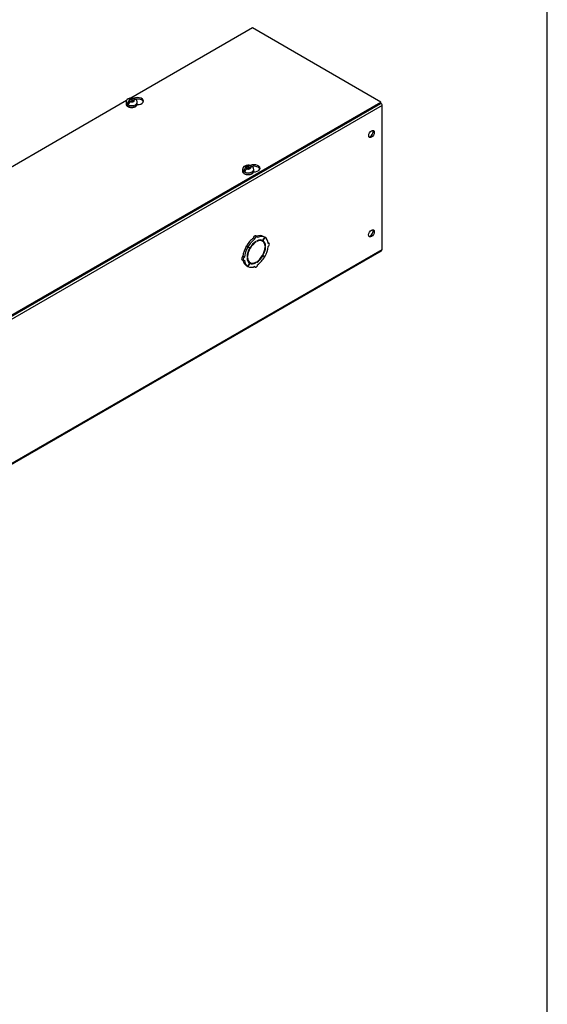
# Model space of a CAD drawing. Header units: inches. Extents: x 1 to 299, y -2 to 199.
# Tile 7 of 9: x 282 to 299, y 134 to 166. Entities that reach past the tile are written whole.
import ezdxf

# ---------------------------------------------------------------- set-up
doc = ezdxf.new("R2010")
doc.units = ezdxf.units.IN
doc.header["$MEASUREMENT"] = 0
for name, color, linetype in [('COM56308-3', 7, 'Continuous'), ('COM70723-5', 7, 'Continuous'), ('Default', 7, 'Continuous'), ('SCS19515', 7, 'Continuous')]:
    doc.layers.add(name, color=color, linetype=linetype)

# ---------------------------------------------------------------- blocks, each defined once
blk = doc.blocks.new('SE7')
at = {"layer": 'COM56308-3', "color": 7, "linetype": 'Continuous'}
for p, q in [((289.584, 166.152), (285.534, 163.814)), ((293.863, 163.682), (289.584, 166.152)), ((251.481, 139.212), (293.863, 163.682)), ((251.481, 139.166), (293.863, 163.635)), ((285.391, 163.732), (277.049, 158.915)), ((293.863, 163.635), (293.863, 163.682))]:
    blk.add_line(p, q, dxfattribs=at)
for centre, start_param, end_param in [((285.754, 163.712), 1.525049, 5.346529), ((285.754, 163.665), 3.341468, 5.028501), ((289.636, 161.471), 1.525049, 5.346529), ((289.636, 161.424), 3.341468, 5.028501)]:
    blk.add_ellipse(centre, major_axis=(-0.203, 0), ratio=0.57735, start_param=start_param, end_param=end_param, dxfattribs=at)
at = {"layer": 'COM70723-5', "color": 7, "linetype": 'Continuous'}
for p, q in [((293.907, 163.565), (251.481, 139.07)), ((293.907, 158.76), (293.907, 163.565)), ((289.671, 159.114), (289.62, 159.144)), ((289.701, 159.012), (289.685, 159.021)), ((289.747, 159.194), (289.696, 159.223)), ((289.701, 159.012), (289.701, 159.032)), ((289.729, 159.049), (289.729, 159.028)), ((289.922, 159.041), (289.871, 159.07)), ((289.995, 159.171), (289.933, 159.063)), ((289.935, 159.062), (289.933, 159.063)), ((289.935, 159.062), (289.998, 159.17)), ((289.995, 159.171), (289.944, 159.201)), ((289.998, 159.17), (289.995, 159.171)), ((290.142, 158.966), (290.108, 158.986)), ((251.463, 134.226), (293.889, 158.72)), ((251.481, 134.265), (293.907, 158.76)), ((289.433, 158.844), (289.382, 158.873)), ((289.382, 158.873), (289.445, 158.838)), ((289.435, 158.848), (289.384, 158.877)), ((289.447, 158.841), (289.384, 158.877)), ((289.433, 158.844), (289.496, 158.808)), ((289.498, 158.811), (289.435, 158.848)), ((289.496, 158.808), (289.445, 158.838)), ((289.498, 158.811), (289.447, 158.841)), ((290.024, 158.878), (290.005, 158.889)), ((290.007, 158.868), (290.024, 158.878)), ((290.024, 158.846), (290.007, 158.835)), ((289.238, 158.431), (289.289, 158.401)), ((289.32, 158.506), (289.269, 158.536)), ((289.406, 158.521), (289.424, 158.532)), ((289.424, 158.499), (289.406, 158.489)), ((289.424, 158.532), (289.407, 158.541)), ((289.496, 158.305), (289.433, 158.197)), ((289.435, 158.196), (289.498, 158.304)), ((289.458, 158.356), (289.509, 158.326)), ((289.498, 158.304), (289.496, 158.305)), ((289.701, 158.318), (289.682, 158.33)), ((289.701, 158.318), (289.701, 158.339)), ((289.729, 158.355), (289.729, 158.335)), ((289.933, 158.556), (289.921, 158.563)), ((289.935, 158.559), (289.923, 158.566)), ((289.933, 158.556), (289.995, 158.519)), ((289.998, 158.523), (289.935, 158.559)), ((289.433, 158.197), (289.382, 158.226)), ((289.435, 158.196), (289.433, 158.197)), ((289.65, 158.193), (289.684, 158.173))]:
    blk.add_line(p, q, dxfattribs=at)
for centre, major_axis, start_param, end_param in [((293.846, 163.6), (0.043, -0.0745), 0.785398, 2.079418), ((293.513, 162.638), (-0.066, -0.115), 0.307887, 2.833706), ((293.513, 159.325), (-0.066, -0.115), 0.307887, 2.833706), ((289.664, 158.713), (0.281, 0.487), 0.896739, 1.566433), ((289.715, 158.684), (-0.206, -0.357), 3.975495, 5.449283), ((289.715, 158.684), (0.281, 0.487), 0.896739, 1.566433), ((289.715, 158.684), (0.219, 0.379), 0.831128, 1.566433), ((289.664, 159.169), (-0.0312, -0.0541), 3.141593, 5.497787), ((289.715, 159.14), (-0.0313, -0.0541), 2.356194, 5.497787), ((289.715, 158.684), (-0.206, -0.357), 2.404698, 3.878487), ((289.715, 158.684), (0.219, 0.379), 0.004363, 0.739668), ((289.664, 158.713), (0.281, 0.487), 0.004363, 0.620067), ((289.715, 158.684), (0.281, 0.487), 0.004363, 0.674057), ((289.664, 158.713), (-0.206, -0.357), 3.141593, 3.271499), ((289.664, 158.713), (0.219, 0.379), 5.920402, 6.166551), ((289.715, 158.684), (0.219, 0.379), 5.543517, 6.278822), ((289.715, 158.684), (0.281, 0.487), 5.609128, 6.278822), ((290.111, 158.912), (-0.0312, -0.0541), 0.785398, 3.926991), ((289.664, 158.713), (-0.281, -0.487), 4.716752, 5.386446), ((289.715, 158.684), (-0.281, -0.487), 4.716752, 5.386446), ((289.715, 158.684), (-0.219, -0.379), 4.716752, 5.452057), ((289.664, 158.713), (-0.206, -0.357), 4.707761, 4.717017), ((289.715, 158.684), (0.206, 0.357), 3.975495, 5.449283), ((289.715, 158.684), (0.219, 0.379), 4.716752, 5.452057), ((289.715, 158.684), (0.281, 0.487), 4.716752, 5.386446), ((293.846, 158.795), (-0.043, 0.0745), 3.141593, 3.926991), ((289.269, 158.485), (0.0312, 0.0541), 0.785398, 3.141593), ((289.664, 158.713), (-0.281, -0.487), 5.663118, 6.278822), ((289.32, 158.455), (0.0312, 0.0541), 0.785398, 3.926991), ((289.715, 158.684), (-0.281, -0.487), 5.609128, 6.278822), ((289.715, 158.684), (-0.219, -0.379), 5.543517, 6.278822), ((289.715, 158.684), (0.206, 0.357), 2.404698, 3.878487), ((289.664, 158.713), (0.206, 0.357), 3.011687, 3.141593), ((289.664, 158.713), (-0.219, -0.379), 0.116634, 0.362783), ((289.715, 158.684), (-0.219, -0.379), 0.004363, 0.739668), ((289.715, 158.684), (-0.219, -0.379), 0.831128, 1.566433), ((289.715, 158.684), (-0.281, -0.487), 0.896739, 1.566433), ((289.715, 158.684), (-0.281, -0.487), 0.004363, 0.674057), ((289.715, 158.227), (0.0312, 0.0541), 2.356194, 5.497787)]:
    blk.add_ellipse(centre, major_axis=major_axis, ratio=0.57735, start_param=start_param, end_param=end_param, dxfattribs=at)
for centre, major_axis in [((293.553, 162.615), (-0.066, -0.115)), ((293.553, 159.302), (-0.067, -0.115))]:
    blk.add_ellipse(centre, major_axis=major_axis, ratio=0.57735, dxfattribs=at)
at = {"layer": 'SCS19515', "color": 7, "linetype": 'Continuous'}
for p, q in [((285.375, 163.67), (285.375, 163.621)), ((285.482, 163.661), (285.411, 163.62)), ((285.506, 163.736), (285.475, 163.718)), ((285.506, 163.776), (285.576, 163.776)), ((285.506, 163.736), (285.506, 163.776)), ((285.506, 163.736), (285.506, 163.685)), ((285.506, 163.715), (285.576, 163.715)), ((285.518, 163.693), (285.549, 163.711)), ((285.618, 163.711), (285.549, 163.711)), ((285.607, 163.794), (285.576, 163.776)), ((285.576, 163.715), (285.576, 163.776)), ((285.618, 163.739), (285.576, 163.715)), ((285.618, 163.751), (285.649, 163.769)), ((285.618, 163.751), (285.618, 163.711)), ((285.75, 163.621), (285.75, 163.67)), ((289.256, 161.429), (289.256, 161.38)), ((289.364, 161.42), (289.292, 161.379)), ((289.387, 161.495), (289.357, 161.477)), ((289.387, 161.535), (289.457, 161.535)), ((289.387, 161.495), (289.387, 161.535)), ((289.387, 161.495), (289.387, 161.444)), ((289.387, 161.474), (289.457, 161.474)), ((289.399, 161.453), (289.43, 161.47)), ((289.499, 161.47), (289.43, 161.47)), ((289.488, 161.553), (289.457, 161.535)), ((289.457, 161.474), (289.457, 161.535)), ((289.499, 161.498), (289.457, 161.474)), ((289.499, 161.51), (289.53, 161.528)), ((289.499, 161.51), (289.499, 161.47)), ((289.631, 161.38), (289.631, 161.429))]:
    blk.add_line(p, q, dxfattribs=at)
for centre, radius, start, end in [((285.509, 163.669), 0.134, 117.2176, 179.4641), ((285.553, 163.597), 0.144, 122.6431, 170.9725), ((285.562, 163.575), 0.242, 69.0403, 118.1818), ((285.595, 163.572), 0.144, 122.6435, 170.9722), ((285.62, 163.669), 0.129, 0.4289, 51.9826), ((289.444, 161.334), 0.242, 69.0403, 118.1818), ((289.391, 161.428), 0.134, 117.2176, 179.4641), ((289.434, 161.356), 0.144, 122.6431, 170.9725), ((289.477, 161.332), 0.144, 122.6435, 170.9722), ((289.501, 161.428), 0.129, 0.4289, 51.9826)]:
    blk.add_arc(centre, radius, start, end, dxfattribs=at)
for centre, major_axis, start_param, end_param in [((285.562, 163.67), (-0.187, 0), 0.000524, 3.141683), ((285.562, 163.621), (0.187, 0), 3.141593, 6.283185), ((285.562, 163.682), (-0.186, 0), 0.623612, 0.947184), ((285.562, 163.744), (0.0975, 0), 1.098165, 3.614224), ((285.562, 163.744), (-0.0975, 0), 1.098165, 3.614224), ((289.443, 161.429), (-0.187, 0), 0.000524, 3.141683), ((289.443, 161.38), (0.187, 0), 3.141593, 6.283185), ((289.443, 161.441), (-0.186, 0), 0.623612, 0.947184), ((289.443, 161.503), (0.0975, 0), 1.098165, 3.614224), ((289.443, 161.503), (-0.0975, 0), 1.098165, 3.614224)]:
    blk.add_ellipse(centre, major_axis=major_axis, ratio=0.57735, start_param=start_param, end_param=end_param, dxfattribs=at)
for points, knots in [([(285.375, 163.622), (285.375, 163.621), (285.374, 163.613), (285.378, 163.596), (285.387, 163.575), (285.403, 163.556), (285.423, 163.539), (285.449, 163.525), (285.479, 163.513), (285.511, 163.506), (285.546, 163.502), (285.581, 163.502), (285.615, 163.506), (285.647, 163.514), (285.673, 163.524), (285.685, 163.531), (285.69, 163.533)], [0, 0, 0, 0, 0.011195, 0.084694, 0.157648, 0.232475, 0.310488, 0.391028, 0.472559, 0.553951, 0.635089, 0.716115, 0.797251, 0.878672, 0.960642, 1, 1, 1, 1]), ([(285.671, 163.77), (285.67, 163.774), (285.669, 163.777), (285.667, 163.784), (285.665, 163.787), (285.661, 163.792), (285.659, 163.795), (285.654, 163.798), (285.651, 163.8), (285.646, 163.802), (285.642, 163.803), (285.636, 163.803), (285.632, 163.803), (285.625, 163.802), (285.621, 163.801), (285.614, 163.798), (285.61, 163.796), (285.607, 163.794)], [0, 0, 0, 0, 0.125, 0.125, 0.25, 0.25, 0.375, 0.375, 0.5, 0.5, 0.625, 0.625, 0.75, 0.75, 0.875, 0.875, 1, 1, 1, 1]), ([(285.649, 163.769), (285.653, 163.771), (285.657, 163.773), (285.664, 163.776), (285.668, 163.777), (285.675, 163.778), (285.678, 163.779), (285.685, 163.778), (285.688, 163.777), (285.694, 163.775), (285.697, 163.774), (285.699, 163.772), (285.7, 163.771), (285.7, 163.771)], [0, 0, 0, 0, 0.125, 0.125, 0.25, 0.25, 0.375, 0.375, 0.5, 0.5, 0.625, 0.625, 0.6402961, 0.6402961, 0.6402961, 0.6402961]), ([(285.69, 163.533), (285.695, 163.536), (285.707, 163.544), (285.724, 163.559), (285.739, 163.579), (285.748, 163.6), (285.749, 163.613), (285.749, 163.621)], [0, 0, 0, 0, 0.12882, 0.371637, 0.588535, 0.796846, 1, 1, 1, 1]), ([(289.256, 161.381), (289.256, 161.38), (289.255, 161.372), (289.259, 161.355), (289.269, 161.335), (289.284, 161.315), (289.305, 161.298), (289.33, 161.284), (289.36, 161.273), (289.393, 161.265), (289.427, 161.261), (289.462, 161.261), (289.496, 161.265), (289.529, 161.273), (289.554, 161.283), (289.566, 161.29), (289.571, 161.292)], [0, 0, 0, 0, 0.011195, 0.084694, 0.157648, 0.232475, 0.310488, 0.391028, 0.472559, 0.553951, 0.635089, 0.716115, 0.797251, 0.878672, 0.960642, 1, 1, 1, 1]), ([(289.552, 161.529), (289.552, 161.533), (289.551, 161.536), (289.548, 161.543), (289.546, 161.546), (289.543, 161.551), (289.54, 161.554), (289.535, 161.557), (289.533, 161.559), (289.527, 161.561), (289.524, 161.562), (289.517, 161.562), (289.514, 161.562), (289.506, 161.561), (289.503, 161.56), (289.495, 161.557), (289.492, 161.555), (289.488, 161.553)], [0, 0, 0, 0, 0.125, 0.125, 0.25, 0.25, 0.375, 0.375, 0.5, 0.5, 0.625, 0.625, 0.75, 0.75, 0.875, 0.875, 1, 1, 1, 1]), ([(289.53, 161.528), (289.534, 161.53), (289.538, 161.532), (289.545, 161.535), (289.549, 161.536), (289.556, 161.537), (289.56, 161.538), (289.566, 161.537), (289.569, 161.537), (289.575, 161.534), (289.578, 161.533), (289.581, 161.531), (289.581, 161.531), (289.581, 161.53)], [0, 0, 0, 0, 0.125, 0.125, 0.25, 0.25, 0.375, 0.375, 0.5, 0.5, 0.625, 0.625, 0.6402961, 0.6402961, 0.6402961, 0.6402961]), ([(289.571, 161.292), (289.576, 161.295), (289.588, 161.303), (289.606, 161.318), (289.62, 161.338), (289.629, 161.359), (289.63, 161.372), (289.631, 161.38)], [0, 0, 0, 0, 0.12882, 0.371637, 0.588535, 0.796846, 1, 1, 1, 1])]:
    blk.add_open_spline(points, degree=3, knots=knots, dxfattribs=at)
blk = doc.blocks.new('BORDER')
at = {"layer": 'Default', "color": 7, "linetype": 'Continuous'}
blk.add_line((0, 0), (0, 27.86), dxfattribs=at)

msp = doc.modelspace()

# ---------------------------------------------------------------- block references
at = {"layer": 'Default', "color": 7, "xscale": 7.12, "yscale": 7.12, "zscale": 7.12}
msp.add_blockref('BORDER', (299.411, 0.564), dxfattribs=at)
at = {"layer": 'Default'}
msp.add_blockref('SE7', (0, 0), dxfattribs=at)

doc.saveas('drawing.dxf')
